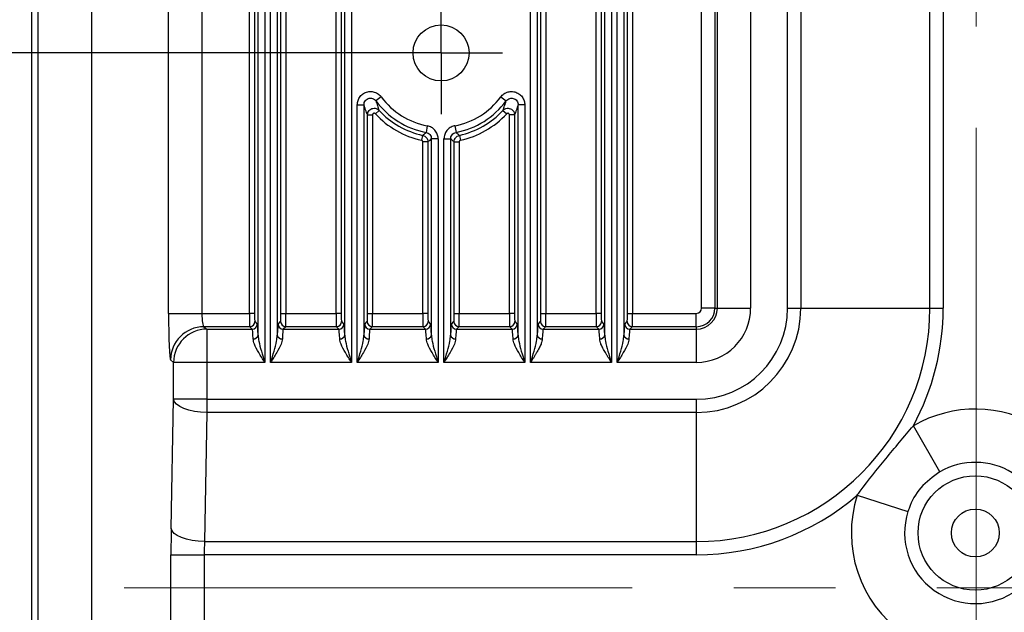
# Model space of a CAD drawing. Header units: millimetres. Extents: x 0 to 210, y 0 to 148.
# Tile 27 of 52: x 109 to 121, y 55 to 62. Entities that reach past the tile are written whole.
import ezdxf

# ---------------------------------------------------------------- set-up
doc = ezdxf.new("R2010")
doc.units = ezdxf.units.MM
doc.header["$LTSCALE"] = 0.5
doc.linetypes.add('CENTERX2', pattern=[20.32, 12.7, -2.54, 2.54, -2.54])
doc.layers.add('FORMAT', color=7, linetype='Continuous')
doc.styles.add('SLDTEXTSTYLE0', font='TXT', dxfattribs={"width": 0.605})
doc.dimstyles.new('SLDDIMSTYLE3', dxfattribs={"dimtxt": 1.284159, "dimasz": 1.651, "dimexe": 0, "dimexo": 0.0625, "dimgap": 0.32104, "dimtad": 1, "dimdec": 1, "dimlfac": 6, "dimrnd": 1e-09, "dimzin": 12, "dimdsep": 46, "dimtxsty": 'SLDTEXTSTYLE0', "dimsah": 1, "dimcen": 0.09, "dimadec": 0, "dimazin": 3, "dimtfac": 1, "dimtdec": 1, "dimtofl": 0, "dimtmove": 0, "dimatfit": 3, "dimfxl": 0, "dimfrac": 2, "dimtolj": 1, "dimtzin": 12, "dimarcsym": 0})
doc.dimstyles.new('SLDDIMSTYLE9', dxfattribs={"dimtxt": 1.284159, "dimasz": 1.651, "dimexe": 0, "dimexo": 0.0625, "dimgap": 0.32104, "dimtad": 1, "dimdec": 1, "dimlfac": 6, "dimrnd": 1e-09, "dimzin": 12, "dimdsep": 46, "dimtxsty": 'SLDTEXTSTYLE0', "dimsah": 1, "dimcen": 0.09, "dimadec": 0, "dimazin": 3, "dimtfac": 1, "dimtofl": 0, "dimtmove": 0, "dimatfit": 3, "dimfxl": 0, "dimfrac": 2, "dimtolj": 1, "dimtzin": 12, "dimarcsym": 0})

# ---------------------------------------------------------------- blocks, each defined once
blk = doc.blocks.new('_D_15')
at = {"layer": 'FORMAT'}
for p, q in [((113.012, 61.887), (103.939, 61.887)), ((104.439, 48.503), (104.439, 61.887)), ((102.173, 57.4), (102.173, 57.841)), ((102.173, 57.841), (104.145, 57.841)), ((104.145, 57.841), (104.145, 57.4)), ((102.173, 52.99), (102.173, 52.549)), ((104.145, 52.549), (104.145, 52.99)), ((102.173, 52.549), (104.145, 52.549)), ((113.012, 48.503), (103.939, 48.503))]:
    blk.add_line(p, q, dxfattribs=at)
for points in [[(104.439, 61.887), (104.185, 60.236), (104.693, 60.236)], [(104.439, 48.503), (104.693, 50.154), (104.185, 50.154)]]:
    blk.add_solid(points, dxfattribs=at)
at = {"layer": 'FORMAT', "char_height": 1.3229, "attachment_point": 1, "rotation": 90, "style": 'SLDTEXTSTYLE0'}
for s, insert in [('3,161', (102.44, 52.99)), ('80,3', (100.174, 53.48))]:
    blk.add_mtext(s, dxfattribs=dict(at, insert=insert))
blk = doc.blocks.new('_D_16')
at = {"layer": 'FORMAT'}
for p, q in [((103.939, 65.737), (98.899, 65.737)), ((99.399, 65.737), (99.399, 44.653)), ((109.615, 65.737), (104.939, 65.737)), ((97.133, 59.15), (97.133, 59.591)), ((97.133, 59.591), (99.105, 59.591)), ((99.105, 59.591), (99.105, 59.15)), ((97.133, 55.721), (97.133, 55.28)), ((99.105, 55.28), (99.105, 55.721)), ((97.133, 55.28), (99.105, 55.28)), ((108.912, 44.653), (98.899, 44.653))]:
    blk.add_line(p, q, dxfattribs=at)
for points in [[(99.399, 65.737), (99.145, 64.086), (99.653, 64.086)], [(99.399, 44.653), (99.653, 46.304), (99.145, 46.304)]]:
    blk.add_solid(points, dxfattribs=at)
at = {"layer": 'FORMAT', "char_height": 1.3229, "attachment_point": 1, "rotation": 90, "style": 'SLDTEXTSTYLE0'}
for s, insert in [('126,5', (95.134, 55.231)), ('4,98', (97.4, 55.721))]:
    blk.add_mtext(s, dxfattribs=dict(at, insert=insert))
blk = doc.blocks.new('SW_CENTERMARKSYMBOL_0')
at = {"layer": 'FORMAT', "color": 0}
for p, q in [((0, 0.417), (0, 0.767)), ((0, 0), (0, 0.417)), ((-0.417, 0), (-0.767, 0)), ((0, 0), (-0.417, 0)), ((0, 0), (0, -0.417)), ((0, 0), (0.417, 0)), ((0.417, 0), (0.767, 0)), ((0, -0.417), (0, -0.767))]:
    blk.add_line(p, q, dxfattribs=at)

msp = doc.modelspace()

# ---------------------------------------------------------------- linework, layer by layer
at = {"color": 7, "linetype": 'Continuous', "lineweight": 25}
for p, q in [((108.6598, 66.742489), (108.6598, 43.64741)), ((108.743226, 43.64741), (108.743226, 66.742489)), ((112.467232, 58.628964), (112.467232, 65.032064)), ((112.530694, 65.032064), (112.530694, 58.628964)), ((115.026413, 58.628964), (115.026413, 65.032064)), ((115.089875, 65.032064), (115.089875, 58.628964)), ((115.717232, 58.628964), (115.717232, 65.032064)), ((115.780694, 65.032064), (115.780694, 58.628964)), ((116.109747, 58.628964), (116.109747, 65.032064)), ((116.173208, 65.032064), (116.173208, 58.628964)), ((117.036206, 58.69495), (117.036206, 65.069153)), ((117.202771, 65.044573), (117.202771, 58.69495)), ((117.233165, 58.69495), (117.233165, 65.006572)), ((117.649578, 65.006572), (117.649578, 58.69495)), ((118.110929, 58.69495), (118.110929, 65.006572)), ((118.276297, 65.006572), (118.276297, 58.69495)), ((119.891077, 58.69495), (119.891077, 65.037057)), ((120.056445, 65.040046), (120.056445, 58.69495)), ((112.575798, 58.356189), (112.575798, 64.262693)), ((112.659081, 64.262693), (112.659081, 58.015592)), ((114.898026, 58.015592), (114.898026, 64.262693)), ((114.981309, 64.262693), (114.981309, 58.356189)), ((115.825798, 58.356189), (115.825798, 64.262693)), ((115.909081, 64.262693), (115.909081, 58.015592)), ((115.98136, 58.015592), (115.98136, 64.262693)), ((116.064642, 64.262693), (116.064642, 58.356189)), ((111.383899, 58.628964), (111.383899, 64.230377)), ((111.44736, 64.230377), (111.44736, 58.628964)), ((111.776413, 58.628964), (111.776413, 64.230377)), ((111.839875, 64.230377), (111.839875, 58.628964)), ((110.37308, 58.628964), (110.37308, 63.72192)), ((110.78935, 63.72192), (110.78935, 58.628964)), ((111.492465, 58.356189), (111.492465, 63.461006)), ((111.575747, 63.461006), (111.575747, 58.015592)), ((111.648026, 58.015592), (111.648026, 63.461006)), ((111.731309, 63.461006), (111.731309, 58.356189)), ((109.411746, 47.037458), (109.411746, 63.304108)), ((113.031958, 61.335781), (112.964941, 61.286337)), ((114.525149, 61.335781), (114.592166, 61.286337)), ((112.73136, 58.015592), (112.73136, 61.236892)), ((112.73136, 61.236892), (112.814642, 61.236892)), ((112.814642, 61.236892), (112.814642, 58.356189)), ((114.825747, 61.236892), (114.742465, 61.236892)), ((114.742465, 58.356189), (114.742465, 61.236892)), ((114.825747, 61.236892), (114.825747, 58.015592)), ((112.859747, 58.628964), (112.859747, 61.111823)), ((112.859747, 61.111823), (112.923208, 61.111823)), ((112.923208, 61.111823), (112.923208, 58.628964)), ((113.004096, 61.168452), (112.957563, 61.125301)), ((114.55301, 61.168452), (114.599544, 61.125301)), ((114.69736, 61.111823), (114.633899, 61.111823)), ((114.633899, 58.628964), (114.633899, 61.111823)), ((114.69736, 61.111823), (114.69736, 58.628964)), ((113.606701, 60.974865), (113.591275, 60.893023)), ((113.950406, 60.974865), (113.965832, 60.893023)), ((113.548856, 60.855702), (113.535055, 60.79376)), ((113.742414, 60.811182), (113.659131, 60.811182)), ((113.659131, 58.356189), (113.659131, 60.811182)), ((113.742414, 60.811182), (113.742414, 58.015592)), ((113.814693, 58.015592), (113.814693, 60.811182)), ((113.814693, 60.811182), (113.897976, 60.811182)), ((113.897976, 60.811182), (113.897976, 58.356189)), ((114.008251, 60.855702), (114.022052, 60.79376)), ((113.614027, 60.774413), (113.550566, 60.774413)), ((113.550566, 58.628964), (113.550566, 60.774413)), ((113.614027, 60.774413), (113.614027, 58.628964)), ((113.94308, 58.628964), (113.94308, 60.774413)), ((113.94308, 60.774413), (114.006541, 60.774413)), ((114.006541, 60.774413), (114.006541, 58.628964)), ((110.37308, 58.628964), (110.78935, 58.628964)), ((110.78935, 58.628964), (111.383899, 58.628964)), ((111.44736, 58.628964), (111.383899, 58.628964)), ((111.776413, 58.628964), (111.839875, 58.628964)), ((111.839875, 58.628964), (112.467232, 58.628964)), ((112.530694, 58.628964), (112.467232, 58.628964)), ((112.859747, 58.628964), (112.923208, 58.628964)), ((112.923208, 58.628964), (113.550566, 58.628964)), ((113.614027, 58.628964), (113.550566, 58.628964)), ((113.94308, 58.628964), (114.006541, 58.628964)), ((114.006541, 58.628964), (114.633899, 58.628964)), ((114.69736, 58.628964), (114.633899, 58.628964)), ((115.026413, 58.628964), (115.089875, 58.628964)), ((115.089875, 58.628964), (115.717232, 58.628964)), ((115.780694, 58.628964), (115.717232, 58.628964)), ((116.109747, 58.628964), (116.173208, 58.628964)), ((116.173208, 58.628964), (116.97022, 58.628964)), ((116.97022, 58.462399), (116.97022, 58.628964)), ((117.202771, 58.69495), (117.036206, 58.69495)), ((117.202771, 58.69495), (117.233165, 58.69495)), ((117.233165, 58.69495), (117.649578, 58.69495)), ((118.110929, 58.69495), (118.276297, 58.69495)), ((118.276297, 58.69495), (119.891077, 58.69495)), ((119.891077, 58.69495), (120.056445, 58.69495)), ((111.450837, 58.52586), (111.481231, 58.495466)), ((111.742543, 58.495466), (111.772936, 58.52586)), ((112.53417, 58.52586), (112.564564, 58.495466)), ((112.825876, 58.495466), (112.85627, 58.52586)), ((113.617504, 58.52586), (113.647897, 58.495466)), ((113.90921, 58.495466), (113.939603, 58.52586)), ((114.700837, 58.52586), (114.731231, 58.495466)), ((114.992543, 58.495466), (115.022936, 58.52586)), ((115.78417, 58.52586), (115.814564, 58.495466)), ((116.075876, 58.495466), (116.10627, 58.52586)), ((110.81393, 58.462399), (110.851931, 58.432005)), ((111.387376, 58.462399), (110.81393, 58.462399)), ((110.851931, 58.432005), (110.851931, 58.015592)), ((110.851931, 58.432005), (111.417769, 58.432005)), ((111.417769, 58.432005), (111.387376, 58.462399)), ((111.836398, 58.462399), (111.806004, 58.432005)), ((111.806004, 58.432005), (112.501103, 58.432005)), ((112.470709, 58.462399), (111.836398, 58.462399)), ((112.501103, 58.432005), (112.470709, 58.462399)), ((112.919731, 58.462399), (112.889338, 58.432005)), ((112.889338, 58.432005), (113.584436, 58.432005)), ((113.554042, 58.462399), (112.919731, 58.462399)), ((113.584436, 58.432005), (113.554042, 58.462399)), ((114.003064, 58.462399), (113.972671, 58.432005)), ((113.972671, 58.432005), (114.667769, 58.432005)), ((114.637376, 58.462399), (114.003064, 58.462399)), ((114.667769, 58.432005), (114.637376, 58.462399)), ((115.086398, 58.462399), (115.056004, 58.432005)), ((115.056004, 58.432005), (115.751103, 58.432005)), ((115.720709, 58.462399), (115.086398, 58.462399)), ((115.751103, 58.432005), (115.720709, 58.462399)), ((116.169731, 58.462399), (116.139338, 58.432005)), ((116.139338, 58.432005), (116.97022, 58.432005)), ((116.97022, 58.462399), (116.169731, 58.462399)), ((116.97022, 58.462399), (116.97022, 58.432005)), ((116.97022, 58.432005), (116.97022, 58.015592)), ((110.435661, 58.015592), (110.39766, 58.045986)), ((110.851931, 58.015592), (110.435661, 58.015592)), ((110.435661, 57.55424), (110.435661, 58.015592)), ((110.851931, 58.015592), (110.851931, 57.55424)), ((111.575747, 58.015592), (110.851931, 58.015592)), ((112.659081, 58.015592), (111.648026, 58.015592)), ((113.742414, 58.015592), (112.73136, 58.015592)), ((114.825747, 58.015592), (113.814693, 58.015592)), ((115.909081, 58.015592), (114.898026, 58.015592)), ((116.97022, 58.015592), (115.98136, 58.015592)), ((110.405176, 55.939461), (110.435661, 57.55424)), ((110.851931, 57.55424), (110.435661, 57.55424)), ((110.851931, 57.55424), (116.97022, 57.55424)), ((110.851931, 57.55424), (110.851931, 57.388873)), ((116.97022, 57.55424), (116.97022, 57.388873)), ((110.851931, 57.388873), (110.821446, 55.774093)), ((116.97022, 57.388873), (110.851931, 57.388873)), ((116.97022, 57.388873), (116.97022, 55.774093)), ((120.016267, 56.64782), (119.683635, 57.22452)), ((118.98212, 56.354642), (119.616199, 56.151736)), ((110.821446, 55.774093), (116.97022, 55.774093)), ((116.97022, 55.774093), (116.97022, 55.608725)), ((110.402187, 54.781174), (110.402187, 55.608725)), ((110.402187, 55.608725), (110.818457, 55.608725)), ((116.97022, 55.608725), (110.818457, 55.608725)), ((110.818457, 55.608725), (110.818457, 54.781174))]:
    msp.add_line(p, q, dxfattribs=at)
at = {"color": 7, "linetype": 'Continuous', "lineweight": 25, "flags": 128}
for points in [[(110.851931, 57.388873), (110.772702, 57.393151), (110.696365, 57.403309), (110.625706, 57.418976), (110.563305, 57.439581), (110.511438, 57.46437), (110.472, 57.49244), (110.44643, 57.522766), (110.435661, 57.55424)], [(110.821446, 55.774093), (110.742217, 55.778371), (110.66588, 55.788529), (110.595221, 55.804196), (110.532819, 55.824801), (110.480953, 55.84959), (110.441515, 55.87766), (110.415945, 55.907986), (110.405176, 55.939461)]]:
    msp.add_lwpolyline(points, dxfattribs=at)
at = {"color": 7, "linetype": 'Continuous', "lineweight": 25}
for centre, radius in [((113.778553, 61.886616), 0.35), ((120.45772, 55.88245), 0.715501), ((120.45772, 55.88245), 0.299405)]:
    msp.add_circle(centre, radius, dxfattribs=at)
for centre, radius, start, end in [((113.778553, 61.886616), 0.927806, 216.4197561, 259.3257647), ((113.778553, 61.886616), 0.927806, 280.6742353, 323.5802439), ((113.778553, 61.886616), 1.011089, 216.4197561, 259.3257647), ((113.778553, 61.886616), 1.011089, 280.6742353, 323.5802439), ((113.778553, 61.886616), 1.119655, 222.8401893, 257.4391442), ((113.778553, 61.886616), 1.056193, 222.8401893, 257.4391442), ((113.778553, 61.886616), 1.056193, 282.5608558, 317.1598107), ((113.778553, 61.886616), 1.119655, 282.5608558, 317.1598107), ((116.97022, 58.69495), 0.679357, 270, 0), ((116.97022, 58.69495), 1.140709, 270, 0), ((116.97022, 58.69495), 0.262945, 270, 0), ((116.97022, 58.69495), 1.306077, 270, 0), ((116.97022, 58.69495), 2.920857, 270, 0), ((116.97022, 58.69495), 0.232551, 270, 0), ((116.97022, 58.69495), 0.065986, 270, 0), ((116.97022, 58.69495), 3.086225, 331.5462437, 0), ((111.387285, 58.525951), 0.063552, 270.0816919, 359.9183081), ((111.417679, 58.495557), 0.063552, 270.0816919, 359.9183081), ((111.806095, 58.495557), 0.063552, 180.0816919, 269.9183081), ((111.836488, 58.525951), 0.063552, 180.0816919, 269.9183081), ((112.470619, 58.525951), 0.063552, 270.0816919, 359.9183081), ((112.501012, 58.495557), 0.063552, 270.0816919, 359.9183081), ((112.889428, 58.495557), 0.063552, 180.0816919, 269.9183081), ((112.919822, 58.525951), 0.063552, 180.0816919, 269.9183081), ((113.553952, 58.525951), 0.063552, 270.0816919, 359.9183081), ((113.584345, 58.495557), 0.063552, 270.0816919, 359.9183081), ((113.972761, 58.495557), 0.063552, 180.0816919, 269.9183081), ((114.003155, 58.525951), 0.063552, 180.0816919, 269.9183081), ((114.637285, 58.525951), 0.063552, 270.0816919, 359.9183081), ((114.667679, 58.495557), 0.063552, 270.0816919, 359.9183081), ((115.056095, 58.495557), 0.063552, 180.0816919, 269.9183081), ((115.086488, 58.525951), 0.063552, 180.0816919, 269.9183081), ((115.720619, 58.525951), 0.063552, 270.0816919, 359.9183081), ((115.751012, 58.495557), 0.063552, 270.0816919, 359.9183081), ((116.139428, 58.495557), 0.063552, 180.0816919, 269.9183081), ((116.169822, 58.525951), 0.063552, 180.0816919, 269.9183081), ((110.814745, 58.045314), 0.417085, 90.1119144, 179.9077308), ((110.852745, 58.014921), 0.417085, 90.1119144, 179.9077308), ((111.435475, 58.369256), 0.058468, 263.644788, 347.0866852), ((111.788298, 58.369256), 0.058468, 192.9133148, 276.355212), ((112.518809, 58.369256), 0.058468, 263.644788, 347.0866852), ((112.871632, 58.369256), 0.058468, 192.9133148, 276.355212), ((113.602142, 58.369256), 0.058468, 263.644788, 347.0866852), ((113.954965, 58.369256), 0.058468, 192.9133148, 276.355212), ((114.685475, 58.369256), 0.058468, 263.644788, 347.0866852), ((115.038298, 58.369256), 0.058468, 192.9133148, 276.355212), ((115.768809, 58.369256), 0.058468, 263.644788, 347.0866852), ((116.121632, 58.369256), 0.058468, 192.9133148, 276.355212), ((120.45772, 55.88245), 1.54931, 58.4280965, 119.975675), ((120.45772, 55.88245), 0.883557, 58.4280965, 119.975675), ((120.45772, 55.88245), 1.54931, 162.2553321, 18.9412343), ((116.97022, 58.69495), 3.086225, 270, 310.6847634), ((120.45772, 55.88245), 0.883557, 162.2553321, 18.9412343)]:
    msp.add_arc(centre, radius, start, end, dxfattribs=at)
for centre, major_axis, ratio, start_param, end_param in [((110.398549, 58.628964), (0, 0.583333), 0.043660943, 1.570796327, 3.106686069), ((110.814819, 58.628964), (0, 0.166667), 0.1528133, 1.570796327, 3.106686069), ((111.387502, 58.628964), (0, 0.166667), 0.021615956, 1.570796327, 3.106686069), ((111.450963, 58.628964), (0, 0.103167), 0.034920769, 1.570796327, 3.106686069), ((111.772811, 58.628964), (0, 0.103167), 0.034920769, 3.176499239, 4.71238898), ((111.836272, 58.628964), (0, 0.166667), 0.021615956, 3.176499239, 4.71238898), ((112.470835, 58.628964), (0, 0.166667), 0.021615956, 1.570796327, 3.106686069), ((112.534296, 58.628964), (0, 0.103167), 0.034920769, 1.570796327, 3.106686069), ((112.856144, 58.628964), (0, 0.103167), 0.034920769, 3.176499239, 4.71238898), ((112.919605, 58.628964), (0, 0.166667), 0.021615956, 3.176499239, 4.71238898), ((113.554168, 58.628964), (0, 0.166667), 0.021615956, 1.570796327, 3.106686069), ((113.61763, 58.628964), (0, 0.103167), 0.034920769, 1.570796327, 3.106686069), ((113.939477, 58.628964), (0, 0.103167), 0.034920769, 3.176499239, 4.71238898), ((114.002939, 58.628964), (0, 0.166667), 0.021615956, 3.176499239, 4.71238898), ((114.637502, 58.628964), (0, 0.166667), 0.021615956, 1.570796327, 3.106686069), ((114.700963, 58.628964), (0, 0.103167), 0.034920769, 1.570796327, 3.106686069), ((115.022811, 58.628964), (0, 0.103167), 0.034920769, 3.176499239, 4.71238898), ((115.086272, 58.628964), (0, 0.166667), 0.021615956, 3.176499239, 4.71238898), ((115.720835, 58.628964), (0, 0.166667), 0.021615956, 1.570796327, 3.106686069), ((115.784296, 58.628964), (0, 0.103167), 0.034920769, 1.570796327, 3.106686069), ((116.106144, 58.628964), (0, 0.103167), 0.034920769, 3.176499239, 4.71238898), ((116.169605, 58.628964), (0, 0.166667), 0.021615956, 3.176499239, 4.71238898), ((111.480645, 58.015592), (0, 0.480167), 0.034920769, 5.500937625, 6.248278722), ((111.743128, 58.015592), (0, 0.480167), 0.034920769, 0.034906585, 0.782247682), ((112.563979, 58.015592), (0, 0.480167), 0.034920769, 5.500937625, 6.248278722), ((112.826461, 58.015592), (0, 0.480167), 0.034920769, 0.034906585, 0.782247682), ((113.647312, 58.015592), (0, 0.480167), 0.034920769, 5.500937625, 6.248278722), ((113.909795, 58.015592), (0, 0.480167), 0.034920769, 0.034906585, 0.782247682), ((114.730645, 58.015592), (0, 0.480167), 0.034920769, 5.500937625, 6.248278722), ((114.993128, 58.015592), (0, 0.480167), 0.034920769, 0.034906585, 0.782247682), ((115.813979, 58.015592), (0, 0.480167), 0.034920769, 5.500937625, 6.248278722), ((116.076461, 58.015592), (0, 0.480167), 0.034920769, 0.034906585, 0.782247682), ((111.417184, 58.015592), (0, 0.416667), 0.040242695, 5.500937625, 6.248278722), ((111.806589, 58.015592), (0, 0.416667), 0.040242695, 0.034906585, 0.782247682), ((112.500518, 58.015592), (0, 0.416667), 0.040242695, 5.500937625, 6.248278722), ((112.889923, 58.015592), (0, 0.416667), 0.040242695, 0.034906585, 0.782247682), ((113.583851, 58.015592), (0, 0.416667), 0.040242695, 5.500937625, 6.248278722), ((113.973256, 58.015592), (0, 0.416667), 0.040242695, 0.034906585, 0.782247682), ((114.667184, 58.015592), (0, 0.416667), 0.040242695, 5.500937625, 6.248278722), ((115.056589, 58.015592), (0, 0.416667), 0.040242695, 0.034906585, 0.782247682), ((115.750518, 58.015592), (0, 0.416667), 0.040242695, 5.500937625, 6.248278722), ((116.139923, 58.015592), (0, 0.416667), 0.040242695, 0.034906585, 0.782247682), ((110.438571, 55.608725), (0, 0.833333), 0.043660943, 1.162677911, 1.570796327), ((110.854841, 55.608725), (0, 0.416667), 0.087321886, 1.162677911, 1.570796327)]:
    msp.add_ellipse(centre, major_axis=major_axis, ratio=ratio, start_param=start_param, end_param=end_param, dxfattribs=at)
for points, knots in [([(112.73136, 61.236892), (112.733207, 61.25576), (112.736902, 61.293499), (112.765773, 61.343672), (112.808249, 61.381617), (112.861032, 61.403072), (112.917754, 61.405851), (112.972074, 61.389634), (113.010031, 61.362924), (113.026861, 61.342091), (113.031958, 61.335781)], [0, 0, 0, 0, 0.135382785, 0.270788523, 0.405609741, 0.539673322, 0.673347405, 0.807166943, 0.941600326, 1, 1, 1, 1]), ([(112.814642, 61.236892), (112.815527, 61.246417), (112.817291, 61.265414), (112.831619, 61.290752), (112.852831, 61.309902), (112.879268, 61.32068), (112.90771, 61.321967), (112.934944, 61.313635), (112.953942, 61.300068), (112.962379, 61.289535), (112.964941, 61.286337)], [0, 0, 0, 0, 0.136371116, 0.271980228, 0.406252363, 0.53939197, 0.672306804, 0.805990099, 0.941094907, 1, 1, 1, 1]), ([(114.525149, 61.335781), (114.537837, 61.349867), (114.563217, 61.378042), (114.616236, 61.401275), (114.672944, 61.406591), (114.728155, 61.392518), (114.775448, 61.361079), (114.809532, 61.31578), (114.824218, 61.271752), (114.825392, 61.244995), (114.825747, 61.236892)], [0, 0, 0, 0, 0.1353835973, 0.2707902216, 0.4056105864, 0.539672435, 0.6733460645, 0.8071669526, 0.9416018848, 1, 1, 1, 1]), ([(114.592166, 61.286337), (114.598532, 61.293476), (114.611231, 61.307715), (114.637803, 61.319599), (114.666241, 61.322416), (114.693914, 61.315392), (114.717564, 61.299541), (114.734533, 61.276667), (114.741766, 61.254472), (114.742302, 61.240986), (114.742465, 61.236892)], [0, 0, 0, 0, 0.136375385, 0.271985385, 0.406255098, 0.539392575, 0.6723083, 0.80599393, 0.941098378, 1, 1, 1, 1]), ([(112.859747, 61.111823), (112.851666, 61.132785), (112.836622, 61.171811), (112.821597, 61.2163), (112.814642, 61.236892)], [0, 0, 0, 0, 0.5371488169, 1, 1, 1, 1]), ([(112.859747, 61.111823), (112.860872, 61.122065), (112.863021, 61.141622), (112.878663, 61.166734), (112.900298, 61.184918), (112.926989, 61.19497), (112.955376, 61.195553), (112.982917, 61.187121), (112.99704, 61.174672), (113.004096, 61.168452)], [0, 0, 0, 0, 0.154433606, 0.294877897, 0.435308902, 0.576035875, 0.717240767, 0.858728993, 1, 1, 1, 1]), ([(112.964941, 61.286337), (112.97095, 61.266984), (112.983933, 61.225169), (112.99705, 61.188272), (113.004096, 61.168452)], [0, 0, 0, 0, 0.462818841, 1, 1, 1, 1]), ([(114.55301, 61.168452), (114.560068, 61.188304), (114.573185, 61.225202), (114.586168, 61.267019), (114.592166, 61.286337)], [0, 0, 0, 0, 0.5380286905, 1, 1, 1, 1]), ([(114.55301, 61.168452), (114.5608, 61.175197), (114.575673, 61.188076), (114.604218, 61.195853), (114.632446, 61.194476), (114.658852, 61.183698), (114.680064, 61.164823), (114.694525, 61.139914), (114.696415, 61.121182), (114.69736, 61.111823)], [0, 0, 0, 0, 0.15443361, 0.29487784, 0.435308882, 0.576035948, 0.717240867, 0.858729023, 1, 1, 1, 1]), ([(114.742465, 61.236892), (114.735523, 61.216337), (114.720498, 61.171845), (114.705454, 61.132819), (114.69736, 61.111823)], [0, 0, 0, 0, 0.462003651, 1, 1, 1, 1]), ([(112.957563, 61.125301), (112.955879, 61.126794), (112.952512, 61.12978), (112.945946, 61.131817), (112.939181, 61.131694), (112.932826, 61.129301), (112.927681, 61.124957), (112.92397, 61.118951), (112.92347, 61.114274), (112.923208, 61.111823)], [0, 0, 0, 0, 0.141499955, 0.283018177, 0.424079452, 0.564591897, 0.704869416, 0.845325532, 1, 1, 1, 1]), ([(114.633899, 61.111823), (114.633679, 61.114063), (114.63324, 61.118542), (114.629811, 61.1245), (114.624767, 61.12901), (114.61848, 61.131577), (114.611754, 61.13189), (114.604949, 61.130009), (114.601402, 61.12692), (114.599544, 61.125301)], [0, 0, 0, 0, 0.141499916, 0.283018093, 0.424079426, 0.564591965, 0.704869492, 0.84532552, 1, 1, 1, 1]), ([(113.742414, 60.811182), (113.742392, 60.813133), (113.742159, 60.833715), (113.733939, 60.873048), (113.704594, 60.921568), (113.660902, 60.959031), (113.624768, 60.969587), (113.606701, 60.974865)], [0, 0, 0, 0, 0.025503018, 0.269061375, 0.512632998, 0.756319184, 1, 1, 1, 1]), ([(113.950406, 60.974865), (113.948493, 60.974482), (113.92831, 60.970441), (113.89118, 60.955077), (113.848936, 60.917253), (113.820213, 60.867378), (113.816533, 60.829914), (113.814693, 60.811182)], [0, 0, 0, 0, 0.025503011, 0.269061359, 0.512632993, 0.756319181, 1, 1, 1, 1]), ([(113.548856, 60.855702), (113.556068, 60.86196), (113.570234, 60.874253), (113.584347, 60.886842), (113.591275, 60.893023)], [0, 0, 0, 0, 0.509053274, 1, 1, 1, 1]), ([(113.548856, 60.855702), (113.557856, 60.852739), (113.575798, 60.846829), (113.596862, 60.82731), (113.611253, 60.802529), (113.613102, 60.783784), (113.614027, 60.774413)], [0, 0, 0, 0, 0.251136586, 0.500702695, 0.750378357, 1, 1, 1, 1]), ([(113.591275, 60.893023), (113.600326, 60.890392), (113.618422, 60.885131), (113.640129, 60.866407), (113.655918, 60.841277), (113.658026, 60.821538), (113.659131, 60.811182)], [0, 0, 0, 0, 0.243862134, 0.487567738, 0.73115011, 1, 1, 1, 1]), ([(113.659131, 60.811182), (113.65175, 60.805088), (113.636715, 60.792677), (113.62168, 60.780574), (113.614027, 60.774413)], [0, 0, 0, 0, 0.490947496, 1, 1, 1, 1]), ([(113.897976, 60.811182), (113.898885, 60.820564), (113.900703, 60.839321), (113.915082, 60.864121), (113.936853, 60.884292), (113.95586, 60.890019), (113.965832, 60.893023)], [0, 0, 0, 0, 0.2438621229, 0.4875677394, 0.7311501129, 1, 1, 1, 1]), ([(113.94308, 60.774413), (113.935426, 60.780574), (113.920391, 60.792677), (113.905357, 60.805088), (113.897976, 60.811182)], [0, 0, 0, 0, 0.509051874, 1, 1, 1, 1]), ([(113.94308, 60.774413), (113.944016, 60.783842), (113.945882, 60.80264), (113.960352, 60.827444), (113.981411, 60.84688), (113.999305, 60.852762), (114.008251, 60.855702)], [0, 0, 0, 0, 0.251136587, 0.500702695, 0.750378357, 1, 1, 1, 1]), ([(113.965832, 60.893023), (113.97276, 60.886842), (113.986872, 60.874253), (114.001039, 60.86196), (114.008251, 60.855702)], [0, 0, 0, 0, 0.4909473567, 1, 1, 1, 1]), ([(113.550566, 60.774413), (113.550347, 60.776645), (113.54991, 60.781107), (113.546486, 60.787007), (113.541471, 60.791652), (113.537198, 60.793056), (113.535055, 60.79376)], [0, 0, 0, 0, 0.2496461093, 0.4992974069, 0.7488390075, 1, 1, 1, 1]), ([(114.022052, 60.79376), (114.019921, 60.793061), (114.015661, 60.791664), (114.010647, 60.787039), (114.007204, 60.781134), (114.006763, 60.776658), (114.006541, 60.774413)], [0, 0, 0, 0, 0.249646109, 0.499297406, 0.748839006, 1, 1, 1, 1]), ([(111.492465, 58.356189), (111.494846, 58.331255), (111.500974, 58.267088), (111.533266, 58.152502), (111.560737, 58.063416), (111.575568, 58.016164), (111.575747, 58.015592)], [0, 0, 0, 0, 0.229921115, 0.591702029, 0.995062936, 1, 1, 1, 1]), ([(111.648026, 58.015592), (111.648206, 58.016164), (111.663036, 58.063416), (111.690508, 58.152502), (111.7228, 58.267088), (111.728928, 58.331255), (111.731309, 58.356189)], [0, 0, 0, 0, 0.004937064, 0.408297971, 0.770078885, 1, 1, 1, 1]), ([(112.575798, 58.356189), (112.578179, 58.331255), (112.584307, 58.267088), (112.616599, 58.152502), (112.64407, 58.063416), (112.658901, 58.016164), (112.659081, 58.015592)], [0, 0, 0, 0, 0.229921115, 0.591702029, 0.995062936, 1, 1, 1, 1]), ([(112.73136, 58.015592), (112.731539, 58.016164), (112.74637, 58.063416), (112.773841, 58.152502), (112.806133, 58.267088), (112.812261, 58.331255), (112.814642, 58.356189)], [0, 0, 0, 0, 0.004937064, 0.408297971, 0.770078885, 1, 1, 1, 1]), ([(113.659131, 58.356189), (113.661512, 58.331255), (113.66764, 58.267088), (113.699933, 58.152502), (113.727404, 58.063416), (113.742235, 58.016164), (113.742414, 58.015592)], [0, 0, 0, 0, 0.229921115, 0.591702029, 0.995062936, 1, 1, 1, 1]), ([(113.814693, 58.015592), (113.814872, 58.016164), (113.829703, 58.063416), (113.857174, 58.152502), (113.889467, 58.267088), (113.895594, 58.331255), (113.897976, 58.356189)], [0, 0, 0, 0, 0.004937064, 0.408297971, 0.770078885, 1, 1, 1, 1]), ([(114.742465, 58.356189), (114.744846, 58.331255), (114.750974, 58.267088), (114.783266, 58.152502), (114.810737, 58.063416), (114.825568, 58.016164), (114.825747, 58.015592)], [0, 0, 0, 0, 0.229921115, 0.591702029, 0.995062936, 1, 1, 1, 1]), ([(114.898026, 58.015592), (114.898206, 58.016164), (114.913036, 58.063416), (114.940508, 58.152502), (114.9728, 58.267088), (114.978928, 58.331255), (114.981309, 58.356189)], [0, 0, 0, 0, 0.004937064, 0.408297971, 0.770078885, 1, 1, 1, 1]), ([(115.825798, 58.356189), (115.828179, 58.331255), (115.834307, 58.267088), (115.866599, 58.152502), (115.89407, 58.063416), (115.908901, 58.016164), (115.909081, 58.015592)], [0, 0, 0, 0, 0.229921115, 0.591702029, 0.995062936, 1, 1, 1, 1]), ([(115.98136, 58.015592), (115.981539, 58.016164), (115.99637, 58.063416), (116.023841, 58.152502), (116.056133, 58.267088), (116.062261, 58.331255), (116.064642, 58.356189)], [0, 0, 0, 0, 0.004937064, 0.408297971, 0.770078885, 1, 1, 1, 1]), ([(111.575747, 58.015592), (111.575449, 58.016061), (111.549326, 58.057051), (111.500503, 58.134754), (111.443384, 58.235696), (111.433094, 58.289686), (111.429003, 58.311147)], [0, 0, 0, 0, 0.004600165, 0.402265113, 0.762398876, 1, 1, 1, 1]), ([(111.79477, 58.311147), (111.79068, 58.289686), (111.780389, 58.235696), (111.723271, 58.134754), (111.674448, 58.057051), (111.648325, 58.016061), (111.648026, 58.015592)], [0, 0, 0, 0, 0.237601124, 0.597734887, 0.995399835, 1, 1, 1, 1]), ([(112.659081, 58.015592), (112.658782, 58.016061), (112.632659, 58.057051), (112.583836, 58.134754), (112.526718, 58.235696), (112.516427, 58.289686), (112.512337, 58.311147)], [0, 0, 0, 0, 0.004600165, 0.402265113, 0.762398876, 1, 1, 1, 1]), ([(112.878103, 58.311147), (112.874013, 58.289686), (112.863723, 58.235696), (112.806604, 58.134754), (112.757781, 58.057051), (112.731658, 58.016061), (112.73136, 58.015592)], [0, 0, 0, 0, 0.237601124, 0.597734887, 0.995399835, 1, 1, 1, 1]), ([(113.742414, 58.015592), (113.742115, 58.016061), (113.715993, 58.057051), (113.667169, 58.134754), (113.610051, 58.235696), (113.599761, 58.289686), (113.59567, 58.311147)], [0, 0, 0, 0, 0.004600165, 0.402265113, 0.762398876, 1, 1, 1, 1]), ([(113.961437, 58.311147), (113.957346, 58.289686), (113.947056, 58.235696), (113.889937, 58.134754), (113.841114, 58.057051), (113.814992, 58.016061), (113.814693, 58.015592)], [0, 0, 0, 0, 0.237601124, 0.597734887, 0.995399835, 1, 1, 1, 1]), ([(114.825747, 58.015592), (114.825449, 58.016061), (114.799326, 58.057051), (114.750503, 58.134754), (114.693384, 58.235696), (114.683094, 58.289686), (114.679003, 58.311147)], [0, 0, 0, 0, 0.004600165, 0.402265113, 0.762398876, 1, 1, 1, 1]), ([(115.04477, 58.311147), (115.044366, 58.306099), (115.043136, 58.29074), (115.037167, 58.268645), (115.027933, 58.24312), (115.017925, 58.219931), (115.00487, 58.193362), (114.990252, 58.166164), (114.974038, 58.13783), (114.9565, 58.108555), (114.937793, 58.078304), (114.918521, 58.047758), (114.905165, 58.026795), (114.898325, 58.016061), (114.898026, 58.015592)], [0, 0, 0, 0, 0.058220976, 0.177141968, 0.23777796, 0.326219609, 0.415410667, 0.506508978, 0.598113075, 0.696352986, 0.795048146, 0.895031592, 0.995416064, 1, 1, 1, 1]), ([(115.909081, 58.015592), (115.908782, 58.016061), (115.902076, 58.026584), (115.888939, 58.047203), (115.869797, 58.077533), (115.850944, 58.107997), (115.833366, 58.137326), (115.81729, 58.165397), (115.802791, 58.192293), (115.789527, 58.21916), (115.779373, 58.242611), (115.770085, 58.268214), (115.764035, 58.290332), (115.762766, 58.305889), (115.762337, 58.311147)], [0, 0, 0, 0, 0.0045839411, 0.10290237, 0.2015964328, 0.3015124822, 0.4018871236, 0.4906410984, 0.5798310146, 0.6706585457, 0.7622212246, 0.8206812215, 0.9393954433, 1, 1, 1, 1]), ([(116.128103, 58.311147), (116.124013, 58.289686), (116.113723, 58.235696), (116.056604, 58.134754), (116.007781, 58.057051), (115.981658, 58.016061), (115.98136, 58.015592)], [0, 0, 0, 0, 0.237601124, 0.597734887, 0.995399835, 1, 1, 1, 1]), ([(118.98212, 56.354642), (118.994432, 56.371393), (119.108531, 56.526632), (119.341363, 56.817703), (119.567818, 57.086863), (119.683635, 57.22452)], [0, 0, 0, 0, 0.055800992, 0.517104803, 1, 1, 1, 1]), ([(120.016267, 56.64782), (119.930452, 56.586122), (119.763879, 56.466362), (119.656027, 56.270226), (119.620431, 56.164326), (119.616199, 56.151736)], [0, 0, 0, 0, 0.483550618, 0.938602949, 1, 1, 1, 1])]:
    msp.add_open_spline(points, degree=3, knots=knots, dxfattribs=at)
at = {"layer": 'FORMAT', "linetype": 'CENTERX2', "lineweight": 18}
for p, q in [((120.47022, 44.438072), (120.47022, 66.040046)), ((109.818457, 55.19495), (131.109809, 55.19495))]:
    msp.add_line(p, q, dxfattribs=at)

# ---------------------------------------------------------------- block references
at = {"layer": 'FORMAT'}
msp.add_blockref('SW_CENTERMARKSYMBOL_0', (113.778553, 61.886616), dxfattribs=at)

# ---------------------------------------------------------------- dimensions: what is measured, and where the dimension line sits
for base, p1, p2, dimstyle, picture, middle in [((99.399384, 44.653283), (109.61522, 65.736616), (109.61522, 44.653283), 'SLDDIMSTYLE3', '_D_16', (99.399384, 57.435589)), ((104.439208, 61.886616), (113.011887, 48.503283), (113.011887, 61.886616), 'SLDDIMSTYLE9', '_D_15', (104.439208, 55.19495))]:
    dim = msp.add_linear_dim(base=base, p1=p1, p2=p2, angle=90, dimstyle=dimstyle, dxfattribs=at)
    dim.commit()
    dim.dimension.update_dxf_attribs({"geometry": picture, "text_midpoint": middle, "dimtype": 160})

doc.saveas('drawing.dxf')
